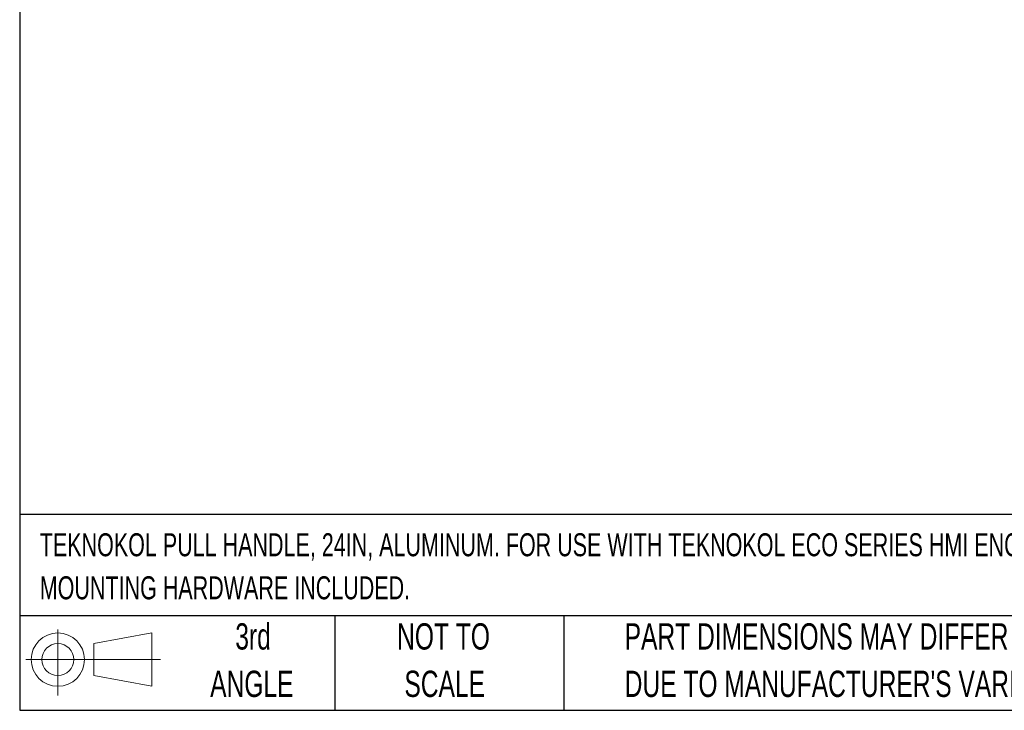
# Model space of a CAD drawing. Header units: millimetres. Extents: x 32 to 1365, y 32 to 1048.
# Tile 1 of 27: x 32 to 429, y 32 to 310. Entities that reach past the tile are written whole.
import ezdxf

# ---------------------------------------------------------------- set-up
doc = ezdxf.new("R2010")
doc.units = ezdxf.units.MM
doc.header["$LTSCALE"] = 5
doc.layers.add('TEXT', color=140, linetype='Continuous', lineweight=25)
doc.styles.add('SLDTEXTSTYLE0', font='TXT', dxfattribs={"width": 0.7})

# ---------------------------------------------------------------- blocks, each defined once
blk = doc.blocks.new('Block11')
at = {"color": 7, "linetype": 'Continuous', "lineweight": 18}
for p, q in [((12.94, 26.55), (12.94, 0)), ((27.4, 20.84), (50.88, 25.16)), ((50.88, 25.16), (50.88, 3.66)), ((27.4, 7.98), (27.4, 20.84)), ((0, 14.41), (54.37, 14.41)), ((27.4, 7.98), (50.88, 3.66))]:
    blk.add_line(p, q, dxfattribs=at)
for radius in [10.75, 6.43]:
    blk.add_circle((12.94, 14.41), radius, dxfattribs=at)
blk = doc.blocks.new('Block12')
at = {"color": 7, "linetype": 'Continuous'}
blk.add_blockref('Block11', (0, 0), dxfattribs=at)

msp = doc.modelspace()

# ---------------------------------------------------------------- linework, layer by layer
at = {"layer": 'TEXT'}
for p, q in [((31.75, 1047.75), (31.75, 31.75)), ((1365.25, 110.63), (31.75, 110.63)), ((1365.25, 69.85), (31.75, 69.85)), ((158.75, 69.85), (158.75, 31.75)), ((251.06, 69.85), (251.06, 31.75)), ((31.75, 31.75), (1365.25, 31.75))]:
    msp.add_line(p, q, dxfattribs=at)

# ---------------------------------------------------------------- block references
msp.add_blockref('Block12', (34.19, 37.77), dxfattribs=at)

# ---------------------------------------------------------------- texts
at = {"layer": 'TEXT', "style": 'SLDTEXTSTYLE0'}
for s, insert, char_height, attachment_point in [('TEKNOKOL PULL HANDLE, 24IN, ALUMINUM. FOR USE WITH TEKNOKOL ECO SERIES HMI ENCLOSURES.', (39.83, 103.1), 9.2604, 1), ('MOUNTING HARDWARE INCLUDED.', (39.83, 85.75), 9.2604, 1), ('3rd', (125.81, 66.82), 10.583, 2), ('NOT TO', (202.58, 66.82), 10.583, 2), ('PART DIMENSIONS MAY DIFFER SLIGHTLY', (275.6, 66.82), 10.5833, 1), ('ANGLE', (125.32, 47.71), 10.583, 2), ('SCALE', (203.06, 47.71), 10.583, 2), ("DUE TO MANUFACTURER'S VARIANCES", (275.6, 47.71), 10.5833, 1)]:
    msp.add_mtext(s, dxfattribs=dict(at, insert=insert, char_height=char_height, attachment_point=attachment_point))

doc.saveas('drawing.dxf')
